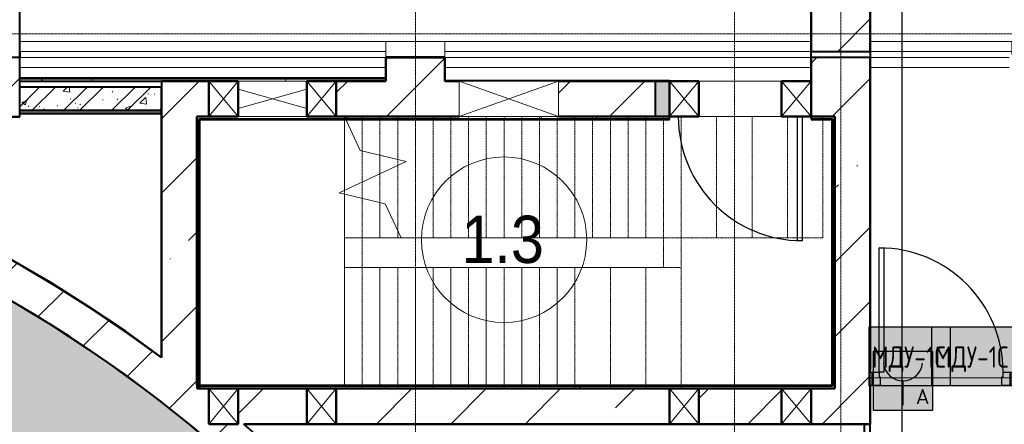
# Model space of a CAD drawing. Header units: millimetres. Extents: x -135639 to 224623, y -383017 to -59102.
# Tile 59 of 256: x 27644 to 35980, y -287418 to -283997. Entities that reach past the tile are written whole.
import ezdxf
from ezdxf.enums import TextEntityAlignment as Align

# ---------------------------------------------------------------- set-up
doc = ezdxf.new("R2010")
doc.units = ezdxf.units.MM
for name, pattern in [('CONTINOUS', [0]), ('Линия сетки', [25, 20, -2.5, 0, -2.5]), ('Сверху', [3.96875, 2.38125, -1.5875]), ('Сверху_2_', [4.5, 3, -1.5]), ('Штрих_3_1_5_', [4.5, 3, -1.5])]:
    doc.linetypes.add(name, pattern=pattern)
for name, color, linetype, lineweight in [('A-000-M_MASS', 7, 'Continuous', 18), ('A-010-A_ROOM', 7, 'Continuous', 20), ('A-200-M_WALL', 7, 'Continuous', 18), ('A-200-M_WALL_EXT', 7, 'Continuous', 18), ('A-200-M_WALL_INT', 7, 'Continuous', 18), ('A-200-M_WALL_PAT', 7, 'Continuous', 40), ('A-242-M_STAIR', 7, 'Continuous', 18), ('A-242-MB_STAIR', 7, 'Сверху_2_', 18), ('A-314-M_WINDOW', 7, 'Continuous', 18), ('A-314-M_WINDOW_OPEN', 7, 'Continuous', 18), ('A-325-M_DOOR', 7, 'Continuous', 18), ('A-325-M_DOOR__FRAME', 7, 'Continuous', 30), ('A-325-M_DOOR_OPENING', 7, 'Continuous', 18), ('A-325-M_DOOR_PANEL', 7, 'Continuous', 30), ('S-160-M_FOUND', 7, 'Continuous', 18), ('S-280-M_COLUMN', 7, 'Continuous', 18), ('S-280-M_STRUCT_FRAME', 7, 'Continuous', 18), ('Z-030-M_GRID', 7, 'Continuous', 9), ('Z-060-M_DETAIL', 7, 'Continuous', 18), ('Арматура воздуховодов', 7, 'Continuous', 18), ('ОС', 5, 'Continuous', 25), ('СС-011-ПОЖ-СИГНАЛИЗАЦИЯ', 1, 'Continuous', 30)]:
    doc.layers.add(name, color=color, linetype=linetype, lineweight=lineweight)
doc.layers.add('ССПС', color=5, linetype='Continuous')
doc.styles.add('1111', font='isocpeur.ttf')
doc.styles.add('Arial_2', font='arial.ttf', dxfattribs={"width": 0.9, "height": 400})
pattern_1 = [(0, (0, 0), (812.8, 203.2), [67.056, -542.544, 67.056, -542.544, -3251.2]), (0, (0, 0), (812.8, 203.2), [-1219.2, 67.056, -1152.144, 67.056, -542.544, -1422.4]), (0, (0, 0), (812.8, 203.2), [-3048, 67.056, -339.344, 67.056, -948.944]), (120, (304.8, 101.6), (-582.37636, 602.30545), [67.056, -542.544, 67.056, -542.544, -3251.2]), (120, (304.8, 101.6), (-582.37636, 602.30545), [-1219.2, 67.056, -1152.144, 67.056, -542.544, -1422.4]), (120, (304.8, 101.6), (-582.37636, 602.30545), [-3048, 67.056, -339.344, 67.056, -948.944]), (240, (406.4, 508), (-230.42364, -805.50545), [67.056, -542.544, 67.056, -542.544, -3251.2]), (240, (406.4, 508), (-230.42364, -805.50545), [-1219.2, 67.056, -1152.144, 67.056, -542.544, -1422.4]), (240, (406.4, 508), (-230.42364, -805.50545), [-3048, 67.056, -339.344, 67.056, -948.944])]
pattern_2 = [(45, (0, 0), (-628.618, 628.618), []), (45, (628.6, 0), (-628.618, 628.618), [1111.25, -222.25, 6.706, -215.544])]

# ---------------------------------------------------------------- blocks, each defined once
blk = doc.blocks.new('101_Дверь_Однопольная - _ПЧ_Мет_1000х2000_Блок кладовых_EI60_Пр-4441449-B2_-11_400_')
at = {"layer": 'A-325-M_DOOR', "color": 253, "lineweight": 30, "true_color": 0xaaaaaa}
for p, q in [((-600, 50), (-585, 50)), ((-600, -65), (-600, 50)), ((-585, 50), (-585, -65)), ((585, -65), (585, 50)), ((585, 50), (600, 50)), ((600, 50), (600, -65)), ((-585, -65), (-600, -65)), ((600, -65), (585, -65))]:
    blk.add_line(p, q, dxfattribs=at)
at = {"layer": 'A-325-M_DOOR__FRAME', "color": 253, "true_color": 0xaaaaaa}
for p, q in [((-585, 50), (-525, 50)), ((-585, -65), (-585, 50)), ((-525, 50), (-525, 10)), ((-525, 10), (-515, 10)), ((-515, 10), (-515, -65)), ((515, 10), (525, 10)), ((515, -65), (515, 10)), ((525, 50), (585, 50)), ((525, 10), (525, 50)), ((585, 50), (585, -65)), ((-515, -65), (-585, -65)), ((585, -65), (515, -65))]:
    blk.add_line(p, q, dxfattribs=at)
at = {"layer": 'A-325-M_DOOR_PANEL', "color": 253, "true_color": 0xaaaaaa}
for p, q in [((-525, 1100), (-485, 1100)), ((-525, 50), (-525, 1100)), ((-485, 1100), (-485, 50)), ((-485, 50), (-525, 50))]:
    blk.add_line(p, q, dxfattribs=at)
blk.add_arc((-525, 50), 1050, 0, 90, dxfattribs=at)
blk = doc.blocks.new('101_Дверь_Однопольная - _ПЧ_Мет_1000х2000_ЛК_EIS60_Пр-3585641-B2_-11_400_')
at = {"layer": 'A-325-M_DOOR_PANEL', "color": 253, "true_color": 0xaaaaaa}
for p, q in [((-525, 1200), (-485, 1200)), ((-525, 150), (-525, 1200)), ((-485, 1200), (-485, 150))]:
    blk.add_line(p, q, dxfattribs=at)
blk.add_arc((-525, 150), 1050, 0, 90, dxfattribs=at)
blk = doc.blocks.new('ПР - _ПЧ_1200_100_Оп250-0_Шаг300_Арм16_Арм10-3255154-B2_-11_400_')
at = {"layer": 'S-280-M_STRUCT_FRAME', "color": 21, "true_color": 0xffaaaa}
for p, q in [((-600, 0), (850, 0)), ((-515, 0), (515, 0)), ((-515, 0), (515, 0)), ((600, 0), (850, 0))]:
    blk.add_line(p, q, dxfattribs=at)
blk = doc.blocks.new('CP_ДШ_Hanytex_TopJoint 24C - CP_ДШ_Hanytex_TopJoint 24C-3950245-B2_-11_400_')
at = {"layer": 'A-000-M_MASS', "color": 253, "true_color": 0xaaaaaa}
for p, q in [((3100, 110), (0, 110)), ((3100, 110), (3100, -25)), ((3100, 25), (0, 25)), ((0, 25), (0, -25)), ((0, -25), (0, 25)), ((3100, -25), (3100, 25)), ((0, -25), (3100, -25)), ((3100, -110), (0, -110))]:
    blk.add_line(p, q, dxfattribs=at)
blk = doc.blocks.new('CP_ДШ_Hanytex_TopJoint 24C - CP_ДШ_Hanytex_TopJoint 24C-V82-B2_-11_400_')
at = {"layer": 'A-000-M_MASS', "color": 253, "true_color": 0xaaaaaa}
for p, q in [((0, -25), (0, 110)), ((3100, 110), (0, 110)), ((3100, 25), (0, 25)), ((0, 25), (0, -25)), ((3100, -25), (3100, 25)), ((3100, 25), (3100, -25)), ((0, -25), (3100, -25)), ((3100, -110), (0, -110))]:
    blk.add_line(p, q, dxfattribs=at)
blk = doc.blocks.new('CP_ДШ_Hanytex_TopJoint 24C - CP_ДШ_Hanytex_TopJoint 24C-3950246-B2_-11_400_')
at = {"layer": 'A-000-M_MASS', "color": 253, "true_color": 0xaaaaaa}
for p, q in [((1200, 110), (0, 110)), ((1200, 110), (1200, 0)), ((1200, 25), (0, 25)), ((0, 25), (0, -25)), ((0, -25), (0, 25)), ((1200, 0), (1200, 25)), ((0, -25), (1175, -25)), ((1175.3, -110), (0, -110))]:
    blk.add_line(p, q, dxfattribs=at)
blk = doc.blocks.new('CP_ДШ_Hanytex_TopJoint 24C_Половина - CP_ДШ_Hanytex_TopJoint 24C_Половина-3657771-B2_-11_400_')
at = {"layer": 'A-000-M_MASS', "color": 253, "true_color": 0xaaaaaa}
for p, q in [((0, -25), (0, 110)), ((500, 110), (0, 110)), ((500, 110), (500, -25))]:
    blk.add_line(p, q, dxfattribs=at)
blk = doc.blocks.new('135_SLK_GD_AR_rvt-1-B2_-11_400_')
at = {"layer": 'A-200-M_WALL_PAT', "lineweight": 9, "true_color": 0xaaaaaa}
h = blk.add_hatch(dxfattribs=at)
h.set_pattern_fill('FP_4', color=253, style=0, pattern_type=2)
h.set_pattern_definition(pattern_1)
h.paths.add_polyline_path([(38880, 77200), (39300, 77200), (39300, 77220), (36200, 77220), (36200, 77200), (38851, 77200)])
at = {"layer": 'A-200-M_WALL_PAT', "lineweight": 18, "true_color": 0xcbcbcb}
blk.add_hatch(color=9, dxfattribs=at).paths.add_polyline_path([(41700, 76900), (41700, 77200), (41580.1, 77200), (41580.1, 76900)])
at = {"layer": 'A-200-M_WALL_PAT', "lineweight": 9, "true_color": 0xaaaaaa}
h = blk.add_hatch(dxfattribs=at)
h.set_pattern_fill('FP_1', color=253, style=0, pattern_type=2)
h.set_pattern_definition([(50, (0, 0), (437.2423, -38.2536), [45.72, -502.92]), (355, (0, 0), (-84.5828, 458.5367), [36.576, -402.336]), (100.451, (36.44, -3.2), (352.662, 420.2802), [38.856, -427.416]), (46.184, (0, 121.9), (650.59, -100.9033), [68.58, -754.38]), (96.636, (54.2, 113.5), (569.766, 593.8263), [58.284, -641.125]), (351.184, (0, 121.9), (569.7716, 593.8214), [54.864, -603.504]), (21, (60.96, 91.44), (363.875, -245.4366), [45.72, -502.92]), (326, (60.96, 91.44), (148.3253, 442.0518), [36.576, -402.336]), (71.451, (91.3, 71), (512.201, 196.6115), [38.856, -427.416]), (37.5, (0, 0), (7.41278, 202.9318), [6.706, -390.754, 6.706, -401.726, -403.86]), (37.5, (0, 0), (7.41278, 202.9318), [-805.891, 6.706, -397.154]), (7.5, (0, 0), (160.36715, 240.43305), [6.706, -226.162, 6.706, -381.61, -153.924]), (7.5, (0, 0), (160.36715, 240.43305), [-621.182, 6.706, -147.218]), (327.5, (-135.94, 0), (325.41783, -13.7491), [6.706, -145.694, 6.706, -468.782, -630.936]), (327.5, (-135.94, 0), (325.41783, -13.7491), [-627.888, 6.706, -624.23]), (317.5, (-196.9, 0), (355.51, 61.0244), [6.706, -191.414, 6.706, -309.067, -448.056]), (317.5, (-196.9, 0), (355.51, 61.0244), [-513.893, 6.706, -441.35])])
h.paths.add_polyline_path([(36200, 76950), (37400, 76950), (37400, 77150), (36200, 77150)])
h = blk.add_hatch(dxfattribs=at)
h.set_pattern_fill('FP_2', color=253, style=0, pattern_type=2)
h.set_pattern_definition([(45, (0, 0), (-202.0558, 202.0558), []), (45, (134.7, 0), (-202.0558, 202.0558), [])])
h.paths.add_polyline_path([(36200, 76950), (37400, 76950), (37400, 77150), (36200, 77150)])
h = blk.add_hatch(dxfattribs=at)
h.set_pattern_fill('FP_4', color=253, style=0, pattern_type=2)
h.set_pattern_definition(pattern_1)
h.paths.add_polyline_path([(37700, 74600), (37720, 74600), (37720, 76900), (37700, 76900), (37700, 74860.4)])
h = blk.add_hatch(dxfattribs=at)
h.set_pattern_fill('FP_4', color=253, style=0, pattern_type=2)
h.set_pattern_definition(pattern_1)
h.paths.add_polyline_path([(43080, 76880), (43080, 76900), (42900, 76900), (42900, 76880), (43075, 76880)])
h.paths.add_polyline_path([(41700, 76880), (41700, 76900), (37720, 76900), (37720, 76880), (40930.8, 76880)])
h = blk.add_hatch(dxfattribs=at)
h.set_pattern_fill('FP_4', color=253, style=0, pattern_type=2)
h.set_pattern_definition(pattern_1)
h.paths.add_polyline_path([(43100, 74620), (43100, 76900), (43080, 76900), (43080, 74620)])
h = blk.add_hatch(dxfattribs=at)
h.set_pattern_fill('FP_4', color=253, style=0, pattern_type=2)
h.set_pattern_definition(pattern_1)
h.paths.add_polyline_path([(43100, 74600), (43100, 74620), (37720, 74620), (37720, 74600), (42900, 74600)])
at = {"layer": 'A-200-M_WALL', "color": 253, "lineweight": 40, "true_color": 0xaaaaaa}
for p, q in [((39300, 77220), (36200, 77220)), ((41580.1, 77200), (41580.1, 76900)), ((41700, 77200), (41580.1, 77200)), ((41580.1, 77200), (41700, 77200)), ((36200, 76930), (36202, 76930)), ((36202, 76930), (37398, 76930)), ((37398, 76930), (37400, 76930)), ((37720, 74620), (37720, 76880)), ((37720, 76880), (37725, 76880)), ((37725, 76880), (41700, 76880)), ((41580.1, 76900), (41700, 76900)), ((41700, 76900), (41580.1, 76900)), ((42900, 76880), (43075, 76880)), ((43075, 76880), (43080, 76880)), ((43080, 76880), (43080, 74625)), ((37725, 74620), (37720, 74620)), ((43080, 74620), (37725, 74620)), ((43080, 74625), (43080, 74620))]:
    blk.add_line(p, q, dxfattribs=at)
at = {"layer": 'A-200-M_WALL_INT', "color": 253, "lineweight": 40, "true_color": 0xaaaaaa}
for p, q in [((36202, 77225), (36202, 78250)), ((42898, 78252), (42898, 77202)), ((43402, 74760), (43402, 78250)), ((36200, 77450), (36200, 77400)), ((42900, 77202), (42900, 77450)), ((43400, 77450), (43400, 74760)), ((39300, 77402), (39298, 77402)), ((39298, 77402), (39298, 77225)), ((39802, 77402), (39300, 77402)), ((39300, 77225), (39300, 77400)), ((39300, 77400), (39800, 77400)), ((39800, 77400), (39800, 77200)), ((39802, 77400), (39802, 77402)), ((39802, 77202), (39802, 77400)), ((39300, 77225), (36200, 77225)), ((36200, 77225), (36202, 77225)), ((36200, 77200), (37800, 77200)), ((38880, 77200), (39300, 77200)), ((39298, 77225), (39300, 77225)), ((39300, 77200), (39300, 77225)), ((39800, 77200), (39802, 77200)), ((41700, 77202), (39802, 77202)), ((39802, 77200), (39920, 77200)), ((40760, 77200), (41580.1, 77200)), ((41700, 77200), (41700, 77202)), ((42898, 77202), (42900, 77202)), ((37400, 77150), (36200, 77150)), ((37400, 76950), (37400, 77150)), ((36200, 76950), (37400, 76950)), ((36202, 76950), (36200, 76950)), ((37398, 76950), (36202, 76950)), ((37400, 76950), (37398, 76950)), ((37400, 76930), (37400, 76950)), ((35698, 76898), (36200, 76898)), ((36200, 76898), (36202, 76898)), ((36202, 76898), (36202, 76925)), ((36202, 76925), (37398, 76925)), ((37398, 76925), (37398, 74866.4)), ((37400, 74864.9), (37400, 76930)), ((37700, 76900), (37700, 74600)), ((37720, 76900), (37700, 76900)), ((37725, 76900), (37720, 76900)), ((37800, 76900), (37725, 76900)), ((37725, 74625), (37725, 76875)), ((37725, 76875), (41700, 76875)), ((39920, 76900), (38880, 76900)), ((41580.1, 76900), (40760, 76900)), ((41700, 76875), (41700, 76900)), ((43075, 76900), (42900, 76900)), ((42900, 76900), (42900, 76875)), ((42900, 76875), (43075, 76875)), ((43080, 76900), (43075, 76900)), ((43075, 76875), (43075, 74625)), ((43100, 76900), (43080, 76900)), ((43100, 74625), (43100, 76900)), ((37400, 74862.4), (37400, 74864.9)), ((43400, 74760), (43402, 74760)), ((37700, 74600), (37720, 74600)), ((37720, 74600), (37725, 74600)), ((43075, 74625), (37725, 74625)), ((37725, 74600), (37800, 74600)), ((38050, 74600), (38630, 74600)), ((38880, 74600), (41700, 74600)), ((41950, 74600), (42650, 74600)), ((42900, 74600), (43100, 74600)), ((43100, 74620), (43100, 74625)), ((43100, 74600), (43100, 74620)), ((43400, 74615), (43400, 74300)), ((43402, 74615), (43400, 74615)), ((43402, 74300), (43402, 74615)), ((38100.9, 74300), (38097.9, 74300)), ((38630, 74300), (38100.9, 74300)), ((38103.2, 74298), (43402, 74298)), ((41700, 74300), (38880, 74300)), ((42650, 74300), (41950, 74300)), ((43400, 74300), (42900, 74300)), ((43350, 74300), (43350, 74181)), ((43400, 74300), (43350, 74300)), ((43400, 74181), (43400, 74300)), ((43402, 74298), (43402, 74300))]:
    blk.add_line(p, q, dxfattribs=at)
at = {"layer": 'A-200-M_WALL_INT', "color": 253, "lineweight": 40, "true_color": 0xaaaaaa, "flags": 128}
blk.add_lwpolyline([(37398, 74866.4), (37091.5, 75087.1), (36778.1, 75297.8), (36458.2, 75498.4), (36132, 75688.6), (35799.8, 75868.4), (35462.1, 76037.4), (35119.1, 76195.5), (34771.3, 76342.5), (34418.9, 76478.4), (34062.4, 76602.9), (33702.1, 76715.9), (33338.3, 76817.4), (32971.5, 76907.2), (32602, 76985.1)], dxfattribs=at)
at = {"layer": 'A-200-M_WALL_INT', "color": 253, "lineweight": 40, "true_color": 0xaaaaaa}
for start, end in [(53.31197, 79.00765), (44.99997, 48.95877)]:
    blk.add_arc((30350, 65400), 11800, start, end, dxfattribs=at)
at = {"layer": 'A-242-M_STAIR', "color": 253, "true_color": 0xaaaaaa}
for p, q in [((38950, 76900), (38950, 76276.1)), ((39250, 76573.6), (39250, 76416)), ((38950, 76244.7), (38950, 75875)), ((39250, 76171.8), (39250, 75875)), ((38950, 75625), (38950, 75875)), ((38950, 75875), (39250, 75875)), ((39250, 75875), (39428, 75875)), ((38950, 74625), (38950, 75625)), ((39250, 75625), (38950, 75625)), ((39550, 75625), (39250, 75625)), ((39250, 74625), (39250, 75625)), ((39850, 75625), (39550, 75625)), ((39550, 74625), (39550, 75625)), ((40150, 75625), (39850, 75625)), ((39850, 74625), (39850, 75625)), ((40450, 75625), (40150, 75625)), ((40150, 74625), (40150, 75625)), ((40750, 75625), (40450, 75625)), ((40450, 74625), (40450, 75625)), ((40750, 74625), (40750, 75625))]:
    blk.add_line(p, q, dxfattribs=at)
at = {"layer": 'A-242-M_STAIR', "color": 253, "linetype": 'Штрих_3_1_5_', "true_color": 0xaaaaaa}
for p, q in [((38950, 76900), (38950, 76276.1)), ((39250, 76573.6), (39250, 76416)), ((38950, 76244.7), (38950, 75875)), ((39250, 76171.8), (39250, 75875)), ((38950, 74625), (38950, 75625)), ((39250, 74625), (39250, 75625)), ((39550, 74625), (39550, 75625)), ((39850, 74625), (39850, 75625)), ((40150, 74625), (40150, 75625)), ((40450, 74625), (40450, 75625)), ((40750, 74625), (40750, 75625))]:
    blk.add_line(p, q, dxfattribs=at)
at = {"layer": 'A-242-MB_STAIR', "color": 253, "linetype": 'Сверху', "true_color": 0xaaaaaa}
for p, q in [((37700, 76900), (37700, 74600)), ((39100, 76900), (37700, 76900)), ((37700, 76900), (37700, 74600)), ((39100, 76900), (37700, 76900)), ((38950, 76900), (41650, 76900)), ((39100, 76900), (39100, 75875)), ((39100, 76900), (39100, 75875)), ((39100, 76900), (43000, 76900)), ((39100, 76900), (41800, 76900)), ((39100, 76900), (39100, 75875)), ((39100, 76900), (39100, 75875)), ((39250, 76900), (39250, 76573.6)), ((39250, 76900), (39250, 76573.6)), ((39400, 76900), (39400, 75875)), ((39400, 76900), (39400, 75875)), ((39400, 76900), (39400, 75875)), ((39400, 76900), (39400, 75875)), ((39550, 76900), (39550, 75875)), ((39550, 76900), (39550, 75875)), ((39700, 76900), (39700, 75875)), ((39700, 76900), (39700, 75875)), ((39700, 76900), (39700, 75875)), ((39700, 76900), (39700, 75875)), ((39850, 76900), (39850, 75875)), ((39850, 76900), (39850, 75875)), ((40000, 76900), (40000, 75875)), ((40000, 76900), (40000, 75875)), ((40000, 76900), (40000, 75875)), ((40000, 76900), (40000, 75875)), ((40150, 76900), (40150, 75875)), ((40150, 76900), (40150, 75875)), ((40300, 76900), (40300, 75875)), ((40300, 76900), (40300, 75875)), ((40300, 76900), (40300, 75875)), ((40300, 76900), (40300, 75875)), ((40450, 76900), (40450, 75875)), ((40450, 76900), (40450, 75875)), ((40600, 76900), (40600, 75875)), ((40600, 76900), (40600, 75875)), ((40600, 76900), (40600, 75875)), ((40600, 76900), (40600, 75875)), ((40750, 76900), (40750, 75875)), ((40750, 76900), (40750, 75875)), ((40900, 76900), (40900, 75875)), ((40900, 76900), (40900, 75875)), ((40900, 76900), (40900, 75875)), ((40900, 76900), (40900, 75875)), ((41050, 76900), (41050, 75875)), ((41050, 76900), (41050, 75875)), ((41200, 76900), (41200, 75875)), ((41200, 76900), (41200, 75875)), ((41200, 76900), (41200, 75875)), ((41200, 76900), (41200, 75875)), ((41350, 76900), (41350, 75875)), ((41350, 76900), (41350, 75875)), ((41500, 76900), (41500, 75875)), ((41500, 76900), (41500, 75875)), ((41500, 76900), (41500, 75875)), ((41500, 76900), (41500, 75875)), ((41700, 76900), (41650, 76900)), ((41650, 76900), (41650, 75875)), ((41650, 76900), (41650, 75875)), ((43100, 76900), (41800, 76900)), ((41800, 76900), (41800, 75875)), ((41800, 76900), (41800, 75875)), ((41800, 76900), (41800, 75875)), ((41800, 76900), (41800, 75875)), ((42650, 76900), (41950, 76900)), ((42100, 76900), (42100, 75875)), ((42100, 76900), (42100, 75875)), ((42400, 76900), (42400, 75875)), ((42400, 76900), (42400, 75875)), ((42700, 76900), (42700, 75875)), ((42700, 76900), (42700, 75875)), ((43100, 76900), (42900, 76900)), ((43000, 76900), (43000, 75875)), ((43100, 74600), (43100, 76900)), ((43100, 74600), (43100, 76900)), ((39250, 76416), (39250, 76171.8)), ((39250, 76416), (39250, 76171.8)), ((38950, 76276.1), (38950, 76244.7)), ((38950, 76276.1), (38950, 76244.7)), ((39100, 75625), (39100, 75875)), ((39100, 75625), (39100, 75875)), ((39100, 75875), (43000, 75875)), ((39100, 75875), (41800, 75875)), ((39428, 75875), (41650, 75875)), ((41650, 75875), (41650, 75625)), ((41800, 75875), (41800, 75625)), ((39100, 74600), (39100, 75625)), ((39100, 74600), (39100, 75625)), ((41800, 75625), (39100, 75625)), ((41200, 75625), (39100, 75625)), ((39100, 74600), (39100, 75625)), ((39100, 74600), (39100, 75625)), ((39400, 74600), (39400, 75625)), ((39400, 74600), (39400, 75625)), ((39400, 74600), (39400, 75625)), ((39400, 74600), (39400, 75625)), ((39700, 74600), (39700, 75625)), ((39700, 74600), (39700, 75625)), ((39700, 74600), (39700, 75625)), ((39700, 74600), (39700, 75625)), ((40000, 74600), (40000, 75625)), ((40000, 74600), (40000, 75625)), ((40000, 74600), (40000, 75625)), ((40000, 74600), (40000, 75625)), ((40300, 74600), (40300, 75625)), ((40300, 74600), (40300, 75625)), ((40300, 74600), (40300, 75625)), ((40300, 74600), (40300, 75625)), ((40600, 74600), (40600, 75625)), ((40600, 74600), (40600, 75625)), ((40600, 74600), (40600, 75625)), ((40600, 74600), (40600, 75625)), ((40900, 74600), (40900, 75625)), ((40900, 74600), (40900, 75625)), ((40900, 74600), (40900, 75625)), ((40900, 74600), (40900, 75625)), ((41650, 75625), (41200, 75625)), ((41200, 74600), (41200, 75625)), ((41200, 74600), (41200, 75625)), ((41200, 74600), (41200, 75625)), ((41200, 74600), (41200, 75625)), ((41500, 74600), (41500, 75625)), ((41500, 74600), (41500, 75625)), ((41800, 74600), (41800, 75625)), ((41800, 74600), (41800, 75625)), ((37700, 74600), (39100, 74600)), ((37700, 74600), (39100, 74600)), ((41800, 74600), (39100, 74600)), ((41200, 74600), (39100, 74600)), ((41200, 74600), (41700, 74600)), ((41800, 74600), (43100, 74600)), ((41950, 74600), (42650, 74600)), ((42900, 74600), (43100, 74600))]:
    blk.add_line(p, q, dxfattribs=at)
at = {"layer": 'A-242-MB_STAIR', "color": 253, "linetype": 'Continuous', "true_color": 0xaaaaaa}
for p, q in [((39083.3, 76614.1), (38950, 76900)), ((39472.2, 76519.6), (39083.3, 76614.1)), ((38905.8, 76255.4), (39472.2, 76519.6)), ((39294.6, 76160.9), (38905.8, 76255.4)), ((39428, 75875), (39294.6, 76160.9))]:
    blk.add_line(p, q, dxfattribs=at)
at = {"layer": 'A-000-M_MASS', "color": 253, "lineweight": 18, "true_color": 0xaaaaaa}
for name, p in [('CP_ДШ_Hanytex_TopJoint 24C - CP_ДШ_Hanytex_TopJoint 24C-3950245-B2_-11_400_', (36200, 77425)), ('CP_ДШ_Hanytex_TopJoint 24C_Половина - CP_ДШ_Hanytex_TopJoint 24C_Половина-3657771-B2_-11_400_', (39300, 77425)), ('CP_ДШ_Hanytex_TopJoint 24C - CP_ДШ_Hanytex_TopJoint 24C-V82-B2_-11_400_', (39800, 77425)), ('CP_ДШ_Hanytex_TopJoint 24C - CP_ДШ_Hanytex_TopJoint 24C-3950246-B2_-11_400_', (43400, 77425))]:
    blk.add_blockref(name, p, dxfattribs=at)
at = {"layer": 'A-325-M_DOOR', "color": 253, "lineweight": 18, "true_color": 0xaaaaaa, "rotation": 180}
blk.add_blockref('101_Дверь_Однопольная - _ПЧ_Мет_1000х2000_ЛК_EIS60_Пр-3585641-B2_-11_400_', (42300, 77050), dxfattribs=at)
at = {"layer": 'A-325-M_DOOR', "color": 253, "lineweight": 18, "true_color": 0xaaaaaa}
blk.add_blockref('101_Дверь_Однопольная - _ПЧ_Мет_1000х2000_Блок кладовых_EI60_Пр-4441449-B2_-11_400_', (44000, 74690), dxfattribs=at)
at = {"layer": 'S-280-M_STRUCT_FRAME', "color": 253, "lineweight": 18, "true_color": 0xaaaaaa}
blk.add_blockref('ПР - _ПЧ_1200_100_Оп250-0_Шаг300_Арм16_Арм10-3255154-B2_-11_400_', (44000, 74690), dxfattribs=at)
blk = doc.blocks.new('Бетон-Прямоугольная-Колонна - CLM_Подземные этажи_В40-500х800-V181-B2_-11_400_')
at = {"layer": 'S-280-M_COLUMN', "lineweight": 9, "true_color": 0xaaaaaa}
h = blk.add_hatch(dxfattribs=at)
h.set_pattern_fill('FP_60', color=253, style=0, pattern_type=2)
h.set_pattern_definition([(225, (43150, 77850), (628.618, -628.618), []), (225, (42521.4, 77850), (628.618, -628.618), [1111.25, -222.25, 6.706, -215.544])])
h.paths.add_polyline_path([(250, 400), (-250, 400), (-250, -400), (250, -400), (250, 325.2)])
at = {"layer": 'S-280-M_COLUMN', "color": 253, "lineweight": 40, "true_color": 0xaaaaaa}
for p, q in [((250, 400), (-250, 400)), ((-250, 400), (-250, -400)), ((250, -400), (250, 400)), ((-250, -400), (250, -400))]:
    blk.add_line(p, q, dxfattribs=at)
blk = doc.blocks.new('135_SLK_GD_KR_rvt-1-B2_-11_400_')
at = {"layer": 'S-280-M_COLUMN', "color": 253, "lineweight": 18, "true_color": 0xaaaaaa, "rotation": 180}
blk.add_blockref('Бетон-Прямоугольная-Колонна - CLM_Подземные этажи_В40-500х800-V181-B2_-11_400_', (43150, 77850), dxfattribs=at)
blk = doc.blocks.new('Бетон-Прямоугольная-Колонна - CLM_Подземные этажи_В50-500х500-1496989-B2_-11_400_')
at = {"layer": 'S-280-M_COLUMN', "lineweight": 9, "true_color": 0xaaaaaa}
h = blk.add_hatch(dxfattribs=at)
h.set_pattern_fill('FP_139', color=253, style=0, pattern_type=2)
h.set_pattern_definition([(45, (-35950, -77150), (-628.618, 628.618), []), (45, (-35321.4, -77150), (-628.618, 628.618), [1111.25, -222.25, 6.706, -215.544])])
h.paths.add_polyline_path([(250, -250), (250, 250), (-250, 250), (-250, -250)])
at = {"layer": 'S-280-M_COLUMN', "color": 253, "lineweight": 40, "true_color": 0xaaaaaa}
for p, q in [((250, 250), (-250, 250)), ((-250, 250), (-250, -250)), ((250, -250), (250, 250)), ((-250, -250), (250, -250))]:
    blk.add_line(p, q, dxfattribs=at)
blk = doc.blocks.new('Фундамент несущей конструкции 3 - Фундамент несущей конструкции 1-764812-B2_-11_400_')
at = {"layer": 'S-160-M_FOUND', "lineweight": 9, "true_color": 0xaaaaaa}
h = blk.add_hatch(dxfattribs=at)
h.set_pattern_fill('FP_188', color=253, style=0, pattern_type=2)
h.set_pattern_definition([(0, (-14349.74, -59900.21), (400, 100), [6.706, -293.294, 6.706, -23.294, -1600]), (0, (-14349.74, -59900.21), (400, 100), [-330, 6.706, -593.294, 6.706, -293.294, -700]), (0, (-14349.74, -59900.21), (400, 100), [-1230, 6.706, -193.294, 6.706, -493.294]), (120, (-14197.34, -59850.21), (-286.60254, 296.41016), [6.706, -293.294, 6.706, -23.294, -1600]), (120, (-14197.34, -59850.21), (-286.60254, 296.41016), [-330, 6.706, -593.294, 6.706, -293.294, -700]), (120, (-14197.34, -59850.21), (-286.60254, 296.41016), [-1230, 6.706, -193.294, 6.706, -493.294]), (240, (-14149.74, -59646.21), (-113.39746, -396.41016), [6.706, -293.294, 6.706, -23.294, -1600]), (240, (-14149.74, -59646.21), (-113.39746, -396.41016), [-330, 6.706, -593.294, 6.706, -293.294, -700]), (240, (-14149.74, -59646.21), (-113.39746, -396.41016), [-1230, 6.706, -193.294, 6.706, -493.294])])
h.paths.add_polyline_path([(18192.3, 7691.8), (24132, 13631.5), (23808, 13941.9), (23573.9, 14153.7), (23282.1, 14400.6), (22982.4, 14637.6), (22674.9, 14864.6), (22360, 15081.2), (22038.1, 15287.3), (21709.5, 15482.5), (18162.2, 7721.9), (18185.3, 7698.8)])
at = {"layer": 'S-160-M_FOUND', "color": 253, "lineweight": 40, "true_color": 0xaaaaaa}
for p, q in [((18192.3, 7691.8), (24132, 13631.5)), ((18162.2, 7721.9), (18192.3, 7691.8))]:
    blk.add_line(p, q, dxfattribs=at)
blk.add_arc((16000.3, 5499.8), 11500, 45, 60.2342, dxfattribs=at)
blk = doc.blocks.new('231_ADSK_Дверь_Проем - ADSK_Дверь_Проем-1497012-B2_-11_400_')
at = {"layer": 'A-325-M_DOOR_OPENING', "color": 253, "true_color": 0xaaaaaa}
for p, q in [((-350, 150), (350, 150)), ((-350, -150), (350, -150))]:
    blk.add_line(p, q, dxfattribs=at)
blk = doc.blocks.new('231_Отверстие прямоуг _Окно_Стена_ - Ниша под балку-1508851-B2_-11_400_')
at = {"layer": 'A-314-M_WINDOW', "color": 253, "lineweight": 50, "true_color": 0xaaaaaa}
for p, q in [((0, -150), (0, 150)), ((0, 150), (250, 150)), ((250, 150), (250, -150)), ((250, -150), (0, -150))]:
    blk.add_line(p, q, dxfattribs=at)
at = {"layer": 'Z-060-M_DETAIL', "color": 253, "true_color": 0xaaaaaa}
for p, q in [((0, 150), (0, -150)), ((250, 150), (0, 150)), ((250, 150), (0, -150)), ((0, 150), (250, -150)), ((250, 150), (250, -150)), ((0, -150), (250, -150))]:
    blk.add_line(p, q, dxfattribs=at)
blk = doc.blocks.new('231_Отверстие прямоуг _Окно_Стена_ - Ниша под балку-1535380-B2_-11_400_')
at = {"layer": 'A-314-M_WINDOW', "color": 253, "lineweight": 50, "true_color": 0xaaaaaa}
for p, q in [((0, -150), (0, 150)), ((0, 150), (250, 150)), ((250, 150), (250, -150)), ((250, -150), (0, -150))]:
    blk.add_line(p, q, dxfattribs=at)
at = {"layer": 'Z-060-M_DETAIL', "color": 253, "true_color": 0xaaaaaa}
for p, q in [((0, 150), (0, -150)), ((250, 150), (0, 150)), ((250, 150), (0, -150)), ((0, 150), (250, -150)), ((250, 150), (250, -150)), ((0, -150), (250, -150))]:
    blk.add_line(p, q, dxfattribs=at)
blk = doc.blocks.new('231_Отверстие прямоуг _Окно_Стена_-Без выреза - Отв_КР для раскоса-2143214-B2_-11_400_')
at = {"layer": 'A-314-M_WINDOW_OPEN', "color": 253, "true_color": 0xaaaaaa}
for p, q in [((545, -151), (-295, -151)), ((-295, -151), (545, -151))]:
    blk.add_line(p, q, dxfattribs=at)
at = {"layer": 'A-314-M_WINDOW_OPEN', "color": 253, "lineweight": 9, "true_color": 0xaaaaaa}
for p, q in [((-295, -151), (-85, -151)), ((-85, -151), (545, -151))]:
    blk.add_line(p, q, dxfattribs=at)
at = {"layer": 'Z-060-M_DETAIL', "color": 253, "true_color": 0xaaaaaa}
for p, q in [((-295, 150), (-295, -150)), ((545, 150), (-295, 150)), ((545, 150), (-295, -150)), ((-295, 150), (545, -150)), ((545, 150), (545, -150)), ((-295, -150), (545, -150))]:
    blk.add_line(p, q, dxfattribs=at)
blk = doc.blocks.new('231_Отверстие прямоуг _Окно_Стена_-Без выреза - Отв_КР для раскоса-2143216-B2_-11_400_')
at = {"layer": 'Z-060-M_DETAIL', "color": 253, "true_color": 0xaaaaaa}
for p, q in [((415, 150), (-165, 150)), ((415, 80.6), (-165, -80.6)), ((-165, 80.6), (415, -80.6)), ((-165, -150), (415, -150))]:
    blk.add_line(p, q, dxfattribs=at)
blk = doc.blocks.new('135_SLK_K1-2-3_KR_rvt-1-B2_-11_400_')
at = {"layer": 'A-200-M_WALL_PAT', "lineweight": 9, "true_color": 0xaaaaaa}
h = blk.add_hatch(dxfattribs=at)
h.set_pattern_fill('FP_5', color=253, style=0, pattern_type=2)
h.set_pattern_definition(pattern_2)
h.paths.add_polyline_path([(19435.1, 69021.4), (19558.5, 69374.2), (19693.4, 69722.8), (19844.7, 70078.1), (19844.5, 70078.1), (19572.6, 70204.4), (19566.3, 70190.9), (19416, 69837.1), (19277.3, 69478.6), (19150.3, 69115.9)])
h.paths.add_polyline_path([(20005.7, 70423.8), (20164.9, 70739.8), (20343.8, 71068), (20533.3, 71390.2), (20733.1, 71706), (20943.2, 72015.2), (21163.1, 72317.5), (21392.8, 72612.4), (21631.9, 72899.7), (21880.2, 73179), (22137.5, 73450.2), (22403.5, 73712.8), (22677.8, 73966.7), (22960.3, 74211.5), (23250.6, 74447), (23548.3, 74672.9), (23383.5, 74924.1), (23077, 74692.2), (22778.3, 74450.4), (22487.5, 74198.9), (22205.1, 73938.2), (21931.4, 73668.4), (21666.5, 73389.8), (21410.9, 73102.8), (21164.8, 72807.6), (20928.4, 72504.5), (20702, 72193.9), (20485.9, 71876.1), (20280.2, 71551.4), (20085.2, 71220.1), (19901.1, 70882.7), (19742, 70567.2), (20013.6, 70440.6)])
h.paths.add_polyline_path([(38481.7, 73531.7), (38693.9, 73743.9), (38499.5, 73933.8), (38300.8, 74119.2), (38050, 74340.9), (38050, 74300), (37800, 74300), (37800, 74550.2), (37700, 74631.3), (37550.9, 74748.1), (37400, 74862.4), (37114, 75068.9), (36771.2, 75299), (36524.1, 75455.9), (36220.7, 75636), (35912.1, 75806.9), (35598.5, 75968.5), (35280.2, 76120.7), (34957.5, 76263.3), (34630.7, 76396.2), (34300.1, 76519.2), (33965.9, 76632.3), (33628.5, 76735.4), (33288.2, 76828.3), (32945.3, 76911.1), (32600, 76983.5), (32600, 76900), (32100, 76900), (32100, 77069.5), (31810, 77109.3), (31519.1, 77141.9), (31225, 77167.5), (30935.3, 77185.5), (30642.7, 77196.4), (30350, 77200), (30011.8, 77195.2), (29673.9, 77180.6), (29336.5, 77156.4), (29000, 77122.5), (29000, 76900), (28500, 76900), (28500, 77054.1), (28234.2, 77008.8), (27969.6, 76957.4), (27706.1, 76900), (27358, 76814.4), (27012.7, 76718.2), (26670.4, 76611.6), (26331.5, 76494.7), (25996.4, 76367.5), (25665.2, 76230.2), (25430, 76124.2), (25559.5, 75854.8), (25559.5, 75854.6), (25840, 75980), (25840, 75981), (25847.3, 75981), (25898.9, 76003.7), (26248.6, 76143.8), (26602.6, 76272.3), (26960.7, 76389.2), (27322.5, 76494.3), (27687.4, 76587.5), (28055.3, 76668.7), (28452, 76741.9), (28797.9, 76794.8), (29172, 76839.5), (29547.2, 76871.9), (29923.4, 76892.1), (30300, 76899.9), (30550, 76898.3), (30917.8, 76886), (31285, 76861.9), (31651.2, 76826.1), (32016.1, 76778.7), (32379.3, 76719.5), (32740.5, 76648.8), (33099.1, 76566.6), (33455, 76472.9), (33807.7, 76367.9), (34156.8, 76251.6), (34502.1, 76124.3), (34843.1, 75985.9), (35179.5, 75836.8), (35510.9, 75676.9), (35895.2, 75474.8), (36059.2, 75381.3), (36157.6, 75325.8), (36472.2, 75134.9), (36780.6, 74934), (37082.3, 74723.4), (37377.2, 74503.2), (37664.8, 74273.7), (37945, 74035.2), (38217.4, 73787.7)])
h.paths.add_polyline_path([(24551.6, 75331.2), (24880, 75515.8), (25180.9, 75672.9), (25051, 75942.7), (25016.2, 75925.7), (24698.9, 75758.8), (24386.9, 75582.4)])
h = blk.add_hatch(dxfattribs=at)
h.set_pattern_fill('FP_5', color=253, style=0, pattern_type=2)
h.set_pattern_definition(pattern_2)
h.paths.add_polyline_path([(37700, 74631.3), (37700, 77200), (37400, 77200), (37400, 74862.4), (37550.9, 74748.1)])
h = blk.add_hatch(dxfattribs=at)
h.set_pattern_fill('FP_5', color=253, style=0, pattern_type=2)
h.set_pattern_definition(pattern_2)
h.paths.add_polyline_path([(41700, 76900), (41700, 77200), (40760, 77200), (40760, 76900), (40930.8, 76900)])
h.paths.add_polyline_path([(39920, 76900), (39920, 77200), (39800, 77200), (39800, 76900)])
h.paths.add_polyline_path([(38880, 76900), (39300, 76900), (39300, 77200), (38880, 77200), (38880, 77121.2)])
h.paths.add_polyline_path([(37800, 76900), (37800, 77200), (37700, 77200), (37700, 76900)])
h = blk.add_hatch(dxfattribs=at)
h.set_pattern_fill('FP_5', color=253, style=0, pattern_type=2)
h.set_pattern_definition(pattern_2)
h.paths.add_polyline_path([(43400, 74600), (43400, 76900), (43100, 76900), (43100, 74600)])
h = blk.add_hatch(dxfattribs=at)
h.set_pattern_fill('FP_5', color=253, style=0, pattern_type=2)
h.set_pattern_definition(pattern_2)
h.paths.add_polyline_path([(43400, 74300), (43400, 74600), (42900, 74600), (42900, 74300)])
h.paths.add_polyline_path([(41700, 74300), (41700, 74600), (38880, 74600), (38880, 74300), (40930.8, 74300)])
h.paths.add_polyline_path([(41950, 74300), (42650, 74300), (42650, 74600), (41950, 74600), (41950, 74531)])
h.paths.add_polyline_path([(38097.9, 74300), (38630, 74300), (38630, 74600), (38050, 74600), (38050, 74340.9)])
h.paths.add_polyline_path([(37800, 74550.2), (37800, 74600), (37739.2, 74600)])
at = {"layer": 'S-280-M_COLUMN', "lineweight": 9, "true_color": 0xaaaaaa}
h = blk.add_hatch(dxfattribs=at)
h.set_pattern_fill('FP_5', color=253, style=0, pattern_type=2)
h.set_pattern_definition(pattern_2)
h.paths.add_polyline_path([(39544.3, 76900), (39800, 76900), (39800, 77400), (39300, 77400), (39300, 76900)])
h = blk.add_hatch(dxfattribs=at)
h.set_pattern_fill('FP_5', color=253, style=0, pattern_type=2)
h.set_pattern_definition(pattern_2)
h.paths.add_polyline_path([(42900, 76900), (43400, 76900), (43400, 77400), (42900, 77400), (42900, 77015)])
at = {"layer": 'A-200-M_WALL_EXT', "color": 253, "lineweight": 40, "true_color": 0xaaaaaa}
for p, q in [((37400, 77200), (37400, 74862.4)), ((37700, 77200), (37400, 77200)), ((37800, 77200), (37700, 77200)), ((39300, 77200), (38880, 77200)), ((39920, 77200), (39800, 77200)), ((41700, 77200), (40760, 77200)), ((37700, 74631.3), (37700, 76900)), ((37700, 76900), (37800, 76900)), ((38880, 76900), (39300, 76900)), ((39800, 76900), (39920, 76900)), ((40760, 76900), (41700, 76900)), ((43100, 76900), (43100, 74600)), ((43400, 74740), (43400, 76900)), ((37800, 74600), (37739.2, 74600)), ((38630, 74600), (38050, 74600)), ((41700, 74600), (38880, 74600)), ((42650, 74600), (41950, 74600)), ((43100, 74600), (42900, 74600)), ((43400, 74600), (43400, 74625)), ((43400, 74300), (43400, 74600)), ((38097.9, 74300), (38630, 74300)), ((38880, 74300), (41700, 74300)), ((41950, 74300), (42650, 74300)), ((42900, 74300), (43400, 74300))]:
    blk.add_line(p, q, dxfattribs=at)
at = {"layer": 'A-200-M_WALL_EXT', "color": 253, "lineweight": 40, "true_color": 0xaaaaaa, "flags": 128}
for points in [[(37400, 74862.4), (37114, 75068.9), (36821.9, 75266.8), (36524.1, 75455.9), (36220.7, 75636), (35912.1, 75806.9), (35598.5, 75968.5), (35280.2, 76120.7), (34957.5, 76263.3), (34630.7, 76396.2), (34300.1, 76519.2), (33965.9, 76632.3), (33628.5, 76735.4), (33288.2, 76828.3), (32945.3, 76911.1), (32600, 76983.5)], [(36059.3, 75382.7), (36157.6, 75325.8), (36472.2, 75134.9), (36780.6, 74934), (37082.3, 74723.4), (37377.2, 74503.2), (37664.8, 74273.7), (37945, 74035.2), (38217.4, 73787.7), (38481.7, 73531.7)], [(37739.2, 74600), (37719.6, 74615.7), (37700, 74631.3)], [(38693.9, 73743.9), (38499.5, 73933.8), (38300.8, 74119.2), (38097.9, 74300)]]:
    blk.add_lwpolyline(points, dxfattribs=at)
at = {"layer": 'S-280-M_COLUMN', "color": 253, "lineweight": 40, "true_color": 0xaaaaaa}
for p, q in [((39800, 77400), (39300, 77400)), ((39300, 77400), (39300, 77200)), ((39800, 77200), (39800, 77400)), ((43400, 77400), (42900, 77400)), ((42900, 77400), (42900, 77200)), ((43400, 76900), (43400, 77400)), ((39300, 76900), (39800, 76900)), ((42900, 76900), (43100, 76900))]:
    blk.add_line(p, q, dxfattribs=at)
at = {"layer": 'A-314-M_WINDOW', "color": 253, "lineweight": 18, "true_color": 0xaaaaaa, "rotation": 180}
for name, p in [('231_Отверстие прямоуг _Окно_Стена_ - Ниша под балку-1508851-B2_-11_400_', (38050, 77050)), ('231_Отверстие прямоуг _Окно_Стена_-Без выреза - Отв_КР для раскоса-2143216-B2_-11_400_', (38465, 77050)), ('231_Отверстие прямоуг _Окно_Стена_ - Ниша под балку-1508851-B2_-11_400_', (38880, 77050)), ('231_Отверстие прямоуг _Окно_Стена_-Без выреза - Отв_КР для раскоса-2143214-B2_-11_400_', (40465, 77050)), ('231_Отверстие прямоуг _Окно_Стена_ - Ниша под балку-1535380-B2_-11_400_', (41950, 77050)), ('231_Отверстие прямоуг _Окно_Стена_ - Ниша под балку-1535380-B2_-11_400_', (42900, 77050)), ('231_Отверстие прямоуг _Окно_Стена_ - Ниша под балку-1508851-B2_-11_400_', (38050, 74450)), ('231_Отверстие прямоуг _Окно_Стена_ - Ниша под балку-1508851-B2_-11_400_', (38880, 74450)), ('231_Отверстие прямоуг _Окно_Стена_ - Ниша под балку-1535380-B2_-11_400_', (41950, 74450)), ('231_Отверстие прямоуг _Окно_Стена_ - Ниша под балку-1535380-B2_-11_400_', (42900, 74450))]:
    blk.add_blockref(name, p, dxfattribs=at)
at = {"layer": 'A-325-M_DOOR', "color": 253, "lineweight": 18, "true_color": 0xaaaaaa, "rotation": 180}
blk.add_blockref('231_ADSK_Дверь_Проем - ADSK_Дверь_Проем-1497012-B2_-11_400_', (42300, 77050), dxfattribs=at)
at = {"layer": 'S-160-M_FOUND', "color": 253, "lineweight": 18, "true_color": 0xaaaaaa}
blk.add_blockref('Фундамент несущей конструкции 3 - Фундамент несущей конструкции 1-764812-B2_-11_400_', (14349.7, 59900.2), dxfattribs=at)
at = {"layer": 'S-280-M_COLUMN', "color": 253, "lineweight": 18, "true_color": 0xaaaaaa}
blk.add_blockref('Бетон-Прямоугольная-Колонна - CLM_Подземные этажи_В50-500х500-1496989-B2_-11_400_', (35950, 77150), dxfattribs=at)
blk = doc.blocks.new('050_Марка_Помещение - Номер-620969-B2_-11_400_')
at = {"layer": 'A-010-A_ROOM', "color": 253, "true_color": 0xaaaaaa}
blk.add_circle((0, 0), 3.5, dxfattribs=at)
blk = doc.blocks.new('-2 этаж')
at = {"layer": 'Z-030-M_GRID', "color": 253, "linetype": 'Линия сетки', "true_color": 0xaaaaaa}
for p, q in [((298642.3, -369625.9), (298642.3, -260675)), ((301342.3, -369628.3), (301342.3, -260674.8)), ((302242.3, -367085.7), (302242.3, -260674.7)), ((415039.2, -272327.3), (255409.4, -272327.3))]:
    blk.add_line(p, q, dxfattribs=at)
at = {"lineweight": 5}
for name in ['135_SLK_GD_KR_rvt-1-B2_-11_400_', '135_SLK_GD_AR_rvt-1-B2_-11_400_', '135_SLK_K1-2-3_KR_rvt-1-B2_-11_400_']:
    blk.add_blockref(name, (259092.3, -349927.3), dxfattribs=at)
at = {"layer": 'A-010-A_ROOM', "color": 253, "true_color": 0xaaaaaa, "xscale": 199.9999999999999, "yscale": 199.9999999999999, "zscale": 199.9999999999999}
blk.add_blockref('050_Марка_Помещение - Номер-620969-B2_-11_400_', (299392.6, -274068.8), dxfattribs=at)
at = {"layer": 'A-010-A_ROOM', "color": 253, "lineweight": 9, "true_color": 0xaaaaaa, "insert": (299031.2, -273865.4), "char_height": 400, "width": 865.822, "attachment_point": 1, "style": 'Arial_2'}
blk.add_mtext('1.3', dxfattribs=at)
blk = doc.blocks.new('*U4717')
at = {"linetype": 'Continuous', "lineweight": -2, "true_color": 0xffffff}
h = blk.add_hatch(color=7, dxfattribs=at)
h.dxf.hatch_style = 1
h.paths.add_polyline_path([(499.6, 499.6), (0, 499.6), (0, 0), (499.6, 0)])
at = {"color": 1, "linetype": 'Continuous', "lineweight": -2}
blk.add_line((249.8, 249.8), (249.8, 43), dxfattribs=at)
blk.add_lwpolyline([(0, 499.6), (499.6, 499.6), (499.6, 0), (0, 0)], close=True, dxfattribs=at)
blk.add_arc((249.7, 417.1), 167.3, 186.44952, 353.58526, dxfattribs=at)
at = {"color": 1, "linetype": 'ByBlock', "lineweight": -2, "ltscale": 1000, "style": '1111'}
blk.add_text('A', height=128.1, dxfattribs=at).set_placement((416, 52.7), align=Align.CENTER)
at = {"color": 0, "linetype": 'Continuous', "lineweight": -2, "style": '1111'}
for tag, p in [('INDEX', (-63.3, -234.7)), ('NUM_DEVICE', (-64.1, -629.5))]:
    blk.add_attdef(tag, p, '', height=125, dxfattribs=at)
at = {"color": 0, "linetype": 'Continuous', "lineweight": -2, "style": '1111', "flags": 1}
for tag, p in [('NAME_DEVICE', (-64.1, -421.2)), ('NUM_POM', (-81.6, -847))]:
    blk.add_attdef(tag, p, '', height=125, dxfattribs=at)
blk = doc.blocks.new('ger')
at = {"lineweight": 40, "ltscale": 2, "true_color": 0xffffff}
h = blk.add_hatch(color=7, dxfattribs=at)
h.dxf.hatch_style = 1
h.paths.add_polyline_path([(491036.1, -67335.5), (491036.1, -66842.7), (490344.7, -66842.7), (490344.7, -67335.5)])
at = {"layer": 'ОС', "color": 1, "lineweight": 30}
blk.add_lwpolyline([(491036.1, -66842.7), (490344.7, -66842.7), (490344.7, -67335.5), (491036.1, -67335.5)], close=True, dxfattribs=at)
at = {"layer": 'ССПС', "color": 1, "lineweight": -2, "ltscale": 1000, "style": '1111', "width": 0.8}
blk.add_text('МДУ-1С', height=180, dxfattribs=at).set_placement((490370.6, -67185.8))

msp = doc.modelspace()

# ---------------------------------------------------------------- linework, layer by layer
at = {"layer": 'СС-011-ПОЖ-СИГНАЛИЗАЦИЯ', "lineweight": 30}
msp.add_lwpolyline([(39802.8, -283995.8), (39802.8, -285689), (39207.8, -285689), (39207.8, -287855.6), (39940, -287855.6), (39940, -291594.2), (39940, -293823.9), (37148, -293823.9), (37148, -289284.2), (35695.8, -289284.2), (35695.8, -288076.6), (35114.1, -288076.6), (35114.1, -283799.3)], dxfattribs=at)

# ---------------------------------------------------------------- block references
at = {"color": 0}
msp.add_blockref('-2 этаж', (-267647.8, -11788.6), dxfattribs=at)
at = {"color": 7, "linetype": 'CONTINOUS', "lineweight": 30, "ltscale": 100}
msp.add_blockref('*U4717', (34872.1, -287300.4), dxfattribs=at)
at = {"layer": 'Арматура воздуховодов', "lineweight": 30}
for p in [(-455511.4, -219753.8), (-454980.4, -219753.8)]:
    msp.add_blockref('ger', p, dxfattribs=at)

doc.saveas('drawing.dxf')
